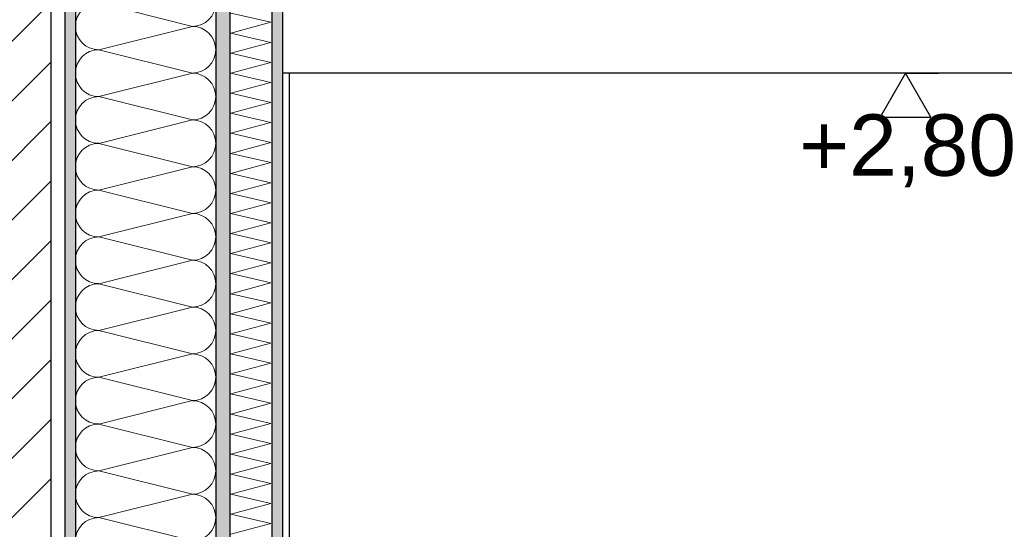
# Model space of a CAD drawing. Header units: metres. Extents: x -27.8 to 39.4, y -22.2 to 2.8.
# Tile 64 of 80: x 21.4 to 22.8, y -8 to -7.3. Entities that reach past the tile are written whole.
import ezdxf

# ---------------------------------------------------------------- set-up
doc = ezdxf.new("R2010")
doc.units = ezdxf.units.M
doc.header["$LTSCALE"] = 0.4
doc.header["$MEASUREMENT"] = 0
doc.layers.get('0').update_dxf_attribs({"color": 8, "lineweight": 9})
doc.layers.get('Defpoints').update_dxf_attribs({"color": 8, "lineweight": 9})
for name, color, linetype in [('Neubau_A-Außenwände', 8, 'Continuous'), ('Neubau_A-STB Wände', 8, 'Continuous'), ('Neubau_B-abgehängte Decke', 8, 'Continuous'), ('Neubau_B-Pfosten-Riegel-Fassade', 8, 'Continuous'), ('Neubau_T-Bemaßung', 8, 'Continuous')]:
    doc.layers.add(name, color=color, linetype=linetype)
doc.styles.add('ERSTELLTER_STIL_2', font='arial.ttf')
doc.dimstyles.new('ERSTELLTER_STIL__1', dxfattribs={"dimtxt": 0.0875, "dimasz": 0.059375, "dimexe": 0.18, "dimexo": 0.0625, "dimgap": 0, "dimtad": 1, "dimzin": 0, "dimdsep": 46, "dimtxsty": 'ERSTELLTER_STIL_2', "dimblk": 'ARROWHEAD_6', "dimblk1": 'ARROWHEAD_6', "dimblk2": 'ARROWHEAD_6', "dimcen": 0.09, "dimclrd": 7, "dimclre": 7, "dimclrt": 7, "dimazin": 0, "dimtfac": 1, "dimtdec": 4, "dimtmove": 0, "dimatfit": 3, "dimfxl": 1, "dimtolj": 1, "dimtzin": 0, "dimarcsym": 0})

# ---------------------------------------------------------------- blocks, each defined once
blk = doc.blocks.new('*X340', base_point=(4591.5834, -0.0469))
at = {"layer": 'Neubau_A-Außenwände', "color": 8, "linetype": 'Continuous', "lineweight": 9}
for p, q in [((4224.8972, 2.8198), (4224.7638, 2.8531)), ((4224.8972, 2.8198), (4224.7638, 2.7865)), ((4224.8972, 2.7531), (4224.7638, 2.7865)), ((4224.8972, 2.7531), (4224.7638, 2.7198)), ((4224.8972, 2.6865), (4224.7638, 2.7198)), ((4224.8972, 2.6865), (4224.7638, 2.6531)), ((4224.8972, 2.6198), (4224.7638, 2.6531)), ((4224.8972, 2.6198), (4224.7638, 2.5865)), ((4224.8972, 2.5531), (4224.7638, 2.5865)), ((4224.8972, 2.5531), (4224.7638, 2.5198)), ((4224.8972, 2.4865), (4224.7638, 2.5198)), ((4224.8972, 2.4865), (4224.7638, 2.4531)), ((4224.8972, 2.4198), (4224.7638, 2.4531)), ((4224.8972, 2.4198), (4224.7638, 2.3865)), ((4224.8972, 2.3531), (4224.7638, 2.3865)), ((4224.8972, 2.3531), (4224.7638, 2.3198)), ((4224.8972, 2.2865), (4224.7638, 2.3198)), ((4224.8972, 2.2865), (4224.7638, 2.2531)), ((4224.8972, 2.2198), (4224.7638, 2.2531)), ((4224.8972, 2.2198), (4224.7638, 2.1865)), ((4224.8972, 2.1531), (4224.7638, 2.1865)), ((4224.8972, 2.1531), (4224.7638, 2.1198)), ((4224.8972, 2.0865), (4224.7638, 2.1198))]:
    blk.add_line(p, q, dxfattribs=at)
for centre, start, end in [((4224.7638, 2.8198), 90, 180), ((4224.8972, 2.8531), 270, 0), ((4224.7638, 2.8198), 180, 270), ((4224.8972, 2.7865), 0, 90), ((4224.7638, 2.7531), 90, 180), ((4224.8972, 2.7865), 270, 0), ((4224.7638, 2.7531), 180, 270), ((4224.8972, 2.7198), 0, 90), ((4224.7638, 2.6865), 90, 180), ((4224.8972, 2.7198), 270, 0), ((4224.7638, 2.6865), 180, 270), ((4224.8972, 2.6531), 0, 90), ((4224.7638, 2.6198), 90, 180), ((4224.8972, 2.6531), 270, 0), ((4224.7638, 2.6198), 180, 270), ((4224.8972, 2.5865), 0, 90), ((4224.7638, 2.5531), 90, 180), ((4224.8972, 2.5865), 270, 0), ((4224.7638, 2.5531), 180, 270), ((4224.8972, 2.5198), 0, 90), ((4224.7638, 2.4865), 90, 180), ((4224.8972, 2.5198), 270, 0), ((4224.7638, 2.4865), 180, 270), ((4224.8972, 2.4531), 0, 90), ((4224.7638, 2.4198), 90, 180), ((4224.8972, 2.4531), 270, 0), ((4224.7638, 2.4198), 180, 270), ((4224.8972, 2.3865), 0, 90), ((4224.7638, 2.3531), 90, 180), ((4224.8972, 2.3865), 270, 0), ((4224.7638, 2.3531), 180, 270), ((4224.8972, 2.3198), 0, 90), ((4224.7638, 2.2865), 90, 180), ((4224.8972, 2.3198), 270, 0), ((4224.7638, 2.2865), 180, 270), ((4224.8972, 2.2531), 0, 90), ((4224.7638, 2.2198), 90, 180), ((4224.8972, 2.2531), 270, 0), ((4224.7638, 2.2198), 180, 270), ((4224.8972, 2.1865), 0, 90), ((4224.7638, 2.1531), 90, 180), ((4224.8972, 2.1865), 270, 0), ((4224.7638, 2.1531), 180, 270), ((4224.8972, 2.1198), 0, 90), ((4224.7638, 2.0865), 90, 180), ((4224.8972, 2.1198), 270, 0)]:
    blk.add_arc(centre, 0.0333, start, end, dxfattribs=at)
blk = doc.blocks.new('*X341', base_point=(4591.5834, -0.0469))
at = {"layer": 'Neubau_A-Außenwände', "color": 8, "linetype": 'Continuous', "lineweight": 9}
for p, q in [((4225.0091, 2.8256), (4224.9519, 2.8388)), ((4224.9519, 2.8103), (4225.0091, 2.8256)), ((4225.0091, 2.797), (4224.9519, 2.8103)), ((4224.9519, 2.7817), (4225.0091, 2.797)), ((4225.0091, 2.7684), (4224.9519, 2.7817)), ((4224.9519, 2.7531), (4225.0091, 2.7684)), ((4225.0091, 2.7399), (4224.9519, 2.7531)), ((4224.9519, 2.7246), (4225.0091, 2.7399)), ((4225.0091, 2.7113), (4224.9519, 2.7246)), ((4224.9519, 2.696), (4225.0091, 2.7113)), ((4225.0091, 2.6827), (4224.9519, 2.696)), ((4224.9519, 2.6674), (4225.0091, 2.6827)), ((4225.0091, 2.6541), (4224.9519, 2.6674)), ((4224.9519, 2.6388), (4225.0091, 2.6541)), ((4225.0091, 2.6256), (4224.9519, 2.6388)), ((4224.9519, 2.6103), (4225.0091, 2.6256)), ((4225.0091, 2.597), (4224.9519, 2.6103)), ((4224.9519, 2.5817), (4225.0091, 2.597)), ((4225.0091, 2.5684), (4224.9519, 2.5817)), ((4224.9519, 2.5531), (4225.0091, 2.5684)), ((4225.0091, 2.5399), (4224.9519, 2.5531)), ((4224.9519, 2.5246), (4225.0091, 2.5399)), ((4225.0091, 2.5113), (4224.9519, 2.5246)), ((4224.9519, 2.496), (4225.0091, 2.5113)), ((4225.0091, 2.4827), (4224.9519, 2.496)), ((4224.9519, 2.4674), (4225.0091, 2.4827)), ((4225.0091, 2.4541), (4224.9519, 2.4674)), ((4224.9519, 2.4388), (4225.0091, 2.4541)), ((4225.0091, 2.4256), (4224.9519, 2.4388)), ((4224.9519, 2.4103), (4225.0091, 2.4256)), ((4225.0091, 2.397), (4224.9519, 2.4103)), ((4224.9519, 2.3817), (4225.0091, 2.397)), ((4225.0091, 2.3684), (4224.9519, 2.3817)), ((4224.9519, 2.3531), (4225.0091, 2.3684)), ((4225.0091, 2.3399), (4224.9519, 2.3531)), ((4224.9519, 2.3246), (4225.0091, 2.3399)), ((4225.0091, 2.3113), (4224.9519, 2.3246)), ((4224.9519, 2.296), (4225.0091, 2.3113)), ((4225.0091, 2.2827), (4224.9519, 2.296)), ((4224.9519, 2.2674), (4225.0091, 2.2827)), ((4225.0091, 2.2541), (4224.9519, 2.2674)), ((4224.9519, 2.2388), (4225.0091, 2.2541)), ((4225.0091, 2.2256), (4224.9519, 2.2388)), ((4224.9519, 2.2103), (4225.0091, 2.2256)), ((4225.0091, 2.197), (4224.9519, 2.2103)), ((4224.9519, 2.1817), (4225.0091, 2.197)), ((4225.0091, 2.1684), (4224.9519, 2.1817)), ((4224.9519, 2.1531), (4225.0091, 2.1684)), ((4225.0091, 2.1399), (4224.9519, 2.1531)), ((4224.9519, 2.1246), (4225.0091, 2.1399)), ((4225.0091, 2.1113), (4224.9519, 2.1246)), ((4224.9519, 2.096), (4225.0091, 2.1113))]:
    blk.add_line(p, q, dxfattribs=at)
blk = doc.blocks.new('ARROWHEAD_6')
at = {"color": 0, "linetype": 'Continuous', "lineweight": 0}
for p, q in [((-0.5, -0.5), (0.5, 0.5)), ((0, 0), (-1, 0))]:
    blk.add_line(p, q, dxfattribs=at)
blk = doc.blocks.new('*D386')
at = {"layer": 'Defpoints', "color": 0, "linetype": 'Continuous', "transparency": 16777216}
for p in [(11.1831, -6.495), (23.73, -6.495), (11.2444, -7.975)]:
    blk.add_point(p, dxfattribs=at)
at = {"layer": 'Neubau_T-Bemaßung', "linetype": 'Continuous', "lineweight": -2, "transparency": 16777216}
for p, q in [((23.6675, -6.495), (11.0031, -6.495)), ((11.1831, -6.5544), (11.1831, -7.1289)), ((11.1831, -7.9156), (11.1831, -7.3481)), ((11.1819, -7.975), (11.0031, -7.975))]:
    blk.add_line(p, q, dxfattribs=at)
at = {"layer": 'Neubau_T-Bemaßung', "linetype": 'Continuous', "lineweight": -2, "transparency": 16777216, "xscale": 0.059375, "yscale": 0.059375, "zscale": 0.059375}
for p, rotation in [((11.1831, -6.495), 90), ((11.1831, -7.975), 270)]:
    blk.add_blockref('ARROWHEAD_6', p, dxfattribs=dict(at, rotation=rotation))
at = {"layer": 'Neubau_T-Bemaßung', "linetype": 'Continuous', "transparency": 16777216, "insert": (11.1831, -7.2385), "char_height": 0.0875, "attachment_point": 5, "rotation": 90, "style": 'ERSTELLTER_STIL_2'}
blk.add_mtext('\\A1;1.48', dxfattribs=at)
blk = doc.blocks.new('*D398')
at = {"layer": 'Defpoints', "color": 0, "linetype": 'Continuous', "transparency": 16777216}
for p in [(11.5331, -6.495), (23.73, -6.495), (-0.3, -10.355)]:
    blk.add_point(p, dxfattribs=at)
at = {"layer": 'Neubau_T-Bemaßung', "linetype": 'Continuous', "lineweight": -2, "transparency": 16777216}
for p, q in [((23.6675, -6.495), (11.3531, -6.495)), ((11.5331, -6.5544), (11.5331, -8.3149)), ((11.5331, -10.2956), (11.5331, -8.5421)), ((-0.2375, -10.355), (11.7131, -10.355))]:
    blk.add_line(p, q, dxfattribs=at)
at = {"layer": 'Neubau_T-Bemaßung', "linetype": 'Continuous', "lineweight": -2, "transparency": 16777216, "xscale": 0.059375, "yscale": 0.059375, "zscale": 0.059375}
for p, rotation in [((11.5331, -6.495), 90), ((11.5331, -10.355), 270)]:
    blk.add_blockref('ARROWHEAD_6', p, dxfattribs=dict(at, rotation=rotation))
at = {"layer": 'Neubau_T-Bemaßung', "linetype": 'Continuous', "transparency": 16777216, "insert": (11.5331, -8.4285), "char_height": 0.0875, "attachment_point": 5, "rotation": 90, "style": 'ERSTELLTER_STIL_2'}
blk.add_mtext('\\A1;3.86', dxfattribs=at)
blk = doc.blocks.new('*D406')
at = {"layer": 'Defpoints', "color": 0, "linetype": 'Continuous', "transparency": 16777216}
for p in [(1.5934, -6.825), (7.9525, -6.825), (33.092, -10.175)]:
    blk.add_point(p, dxfattribs=at)
at = {"layer": 'Neubau_T-Bemaßung', "linetype": 'Continuous', "lineweight": -2, "transparency": 16777216}
for p, q in [((7.89, -6.825), (1.4134, -6.825)), ((1.5934, -6.8844), (1.5934, -8.3896)), ((1.5934, -10.1156), (1.5934, -8.6174)), ((33.0295, -10.175), (1.4134, -10.175))]:
    blk.add_line(p, q, dxfattribs=at)
at = {"layer": 'Neubau_T-Bemaßung', "linetype": 'Continuous', "lineweight": -2, "transparency": 16777216, "xscale": 0.059375, "yscale": 0.059375, "zscale": 0.059375}
for p, rotation in [((1.5934, -6.825), 90), ((1.5934, -10.175), 270)]:
    blk.add_blockref('ARROWHEAD_6', p, dxfattribs=dict(at, rotation=rotation))
at = {"layer": 'Neubau_T-Bemaßung', "linetype": 'Continuous', "transparency": 16777216, "insert": (1.5934, -8.5035), "char_height": 0.0875, "attachment_point": 5, "rotation": 90, "style": 'ERSTELLTER_STIL_2'}
blk.add_mtext('\\A1;3.35', dxfattribs=at)
blk = doc.blocks.new('*D418')
at = {"layer": 'Defpoints', "color": 0, "linetype": 'Continuous', "transparency": 16777216}
for p in [(1.9434, -6.495), (23.73, -6.495), (-0.3, -10.355)]:
    blk.add_point(p, dxfattribs=at)
at = {"layer": 'Neubau_T-Bemaßung', "linetype": 'Continuous', "lineweight": -2, "transparency": 16777216}
for p, q in [((23.6675, -6.495), (1.7634, -6.495)), ((1.9434, -6.5544), (1.9434, -8.3149)), ((1.9434, -10.2956), (1.9434, -8.5421)), ((-0.2375, -10.355), (2.1234, -10.355))]:
    blk.add_line(p, q, dxfattribs=at)
at = {"layer": 'Neubau_T-Bemaßung', "linetype": 'Continuous', "lineweight": -2, "transparency": 16777216, "xscale": 0.059375, "yscale": 0.059375, "zscale": 0.059375}
for p, rotation in [((1.9434, -6.495), 90), ((1.9434, -10.355), 270)]:
    blk.add_blockref('ARROWHEAD_6', p, dxfattribs=dict(at, rotation=rotation))
at = {"layer": 'Neubau_T-Bemaßung', "linetype": 'Continuous', "transparency": 16777216, "insert": (1.9434, -8.4285), "char_height": 0.0875, "attachment_point": 5, "rotation": 90, "style": 'ERSTELLTER_STIL_2'}
blk.add_mtext('\\A1;3.86', dxfattribs=at)
blk = doc.blocks.new('*D435')
at = {"layer": 'Defpoints', "color": 0, "linetype": 'Continuous', "transparency": 16777216}
for p in [(25.32, -1.4949), (25.7588, -1.4949), (21.745, -10.195)]:
    blk.add_point(p, dxfattribs=at)
at = {"layer": 'Neubau_T-Bemaßung', "linetype": 'Continuous', "lineweight": -2, "transparency": 16777216}
for p, q in [((25.3825, -1.4949), (25.9388, -1.4949)), ((25.7588, -1.5543), (25.7588, -5.7349)), ((25.7588, -10.1356), (25.7588, -5.962)), ((21.8075, -10.195), (25.9388, -10.195))]:
    blk.add_line(p, q, dxfattribs=at)
at = {"layer": 'Neubau_T-Bemaßung', "linetype": 'Continuous', "lineweight": -2, "transparency": 16777216, "xscale": 0.059375, "yscale": 0.059375, "zscale": 0.059375}
for p, rotation in [((25.7588, -1.4949), 90), ((25.7588, -10.195), 270)]:
    blk.add_blockref('ARROWHEAD_6', p, dxfattribs=dict(at, rotation=rotation))
at = {"layer": 'Neubau_T-Bemaßung', "linetype": 'Continuous', "transparency": 16777216, "insert": (25.7588, -5.8484), "char_height": 0.0875, "attachment_point": 5, "rotation": 90, "style": 'ERSTELLTER_STIL_2'}
blk.add_mtext('\\A1;8.70', dxfattribs=at)

msp = doc.modelspace()

# ---------------------------------------------------------------- hatches: boundary and pattern name
at = {"layer": 'Neubau_A-Außenwände', "linetype": 'Continuous'}
for points in [[(21.45, -6.495), (21.45, -9.875), (21.465, -9.875), (21.465, -6.495)], [(21.665, -9.875), (21.685, -9.875), (21.685, -6.495), (21.665, -6.495)]]:
    msp.add_hatch(color=256, dxfattribs=at).paths.add_polyline_path(points)
h = msp.add_hatch(dxfattribs=at)
h.set_pattern_fill('GIPS_0001', color=256, style=0, pattern_type=2)
h.set_pattern_definition([(45, (388.31789, -10.175), (-0.0176776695, 0.0176776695), [0, -0.025])])
h.paths.add_polyline_path([(21.76, -6.495), (21.745, -6.495), (21.745, -9.875), (21.76, -9.875)])
at = {"layer": 'Neubau_A-STB Wände', "linetype": 'Continuous'}
h = msp.add_hatch(dxfattribs=at)
h.set_pattern_fill('BETON__STAHLBETON_0001', color=256, style=0, pattern_type=2)
h.set_pattern_definition([(45, (388.31789, -10.175), (-0.084852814, 0.084852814), []), (45, (388.27546, -10.13257), (-0.084852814, 0.084852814), [0.09, -0.03])])
h.paths.add_polyline_path([(21.43, -6.495), (21.18, -6.495), (21.18, -10.355), (21.43, -10.355)])

# ---------------------------------------------------------------- linework, layer by layer
at = {"layer": 'Neubau_A-Außenwände', "linetype": 'Continuous'}
for p, q in [((21.45, -6.495), (21.45, -9.875)), ((21.465, -6.495), (21.465, -9.875)), ((21.665, -6.495), (21.665, -9.875)), ((21.685, -6.495), (21.685, -9.875)), ((21.745, -6.495), (21.745, -9.875)), ((21.76, -7.275), (21.76, -7.375)), ((21.76, -7.375), (21.76, -9.875))]:
    msp.add_line(p, q, dxfattribs=at)
at = {"layer": 'Neubau_A-STB Wände', "linetype": 'Continuous'}
msp.add_line((21.43, -6.495), (21.43, -9.875), dxfattribs=at)
at = {"layer": 'Neubau_B-abgehängte Decke', "linetype": 'Continuous'}
msp.add_line((23.575, -7.375), (21.76, -7.375), dxfattribs=at)
at = {"layer": 'Neubau_B-Pfosten-Riegel-Fassade', "linetype": 'Continuous'}
for p, q in [((21.7698, -7.467), (21.7698, -7.375)), ((21.7698, -7.865), (21.7698, -7.467)), ((21.7698, -10.095), (21.7698, -7.865))]:
    msp.add_line(p, q, dxfattribs=at)
at = {"layer": 'Neubau_T-Bemaßung', "linetype": 'Continuous'}
for p, q in [((22.6475, -7.375), (22.6006, -7.375)), ((22.6475, -7.375), (22.6112, -7.4375)), ((22.6475, -7.375), (22.6944, -7.375)), ((22.6837, -7.4375), (22.6475, -7.375)), ((22.6112, -7.4375), (22.6837, -7.4375))]:
    msp.add_line(p, q, dxfattribs=at)

# ---------------------------------------------------------------- block references
at = {"layer": 'Neubau_A-Außenwände'}
for name in ['*X340', '*X341']:
    msp.add_blockref(name, (388.3179, -10.175), dxfattribs=at)

# ---------------------------------------------------------------- texts
at = {"layer": 'Neubau_T-Bemaßung', "insert": (22.4957, -7.5375), "char_height": 0.0875, "attachment_point": 7, "style": 'ERSTELLTER_STIL_2'}
msp.add_mtext('\\A1;+2,80', dxfattribs=at)

# ---------------------------------------------------------------- dimensions: what is measured, and where the dimension line sits
at = {"layer": 'Neubau_T-Bemaßung', "linetype": 'Continuous'}
for base, p1, p2, picture, middle in [((25.7588, -1.4949), (21.745, -10.195), (25.32, -1.4949), '*D435', (25.7588, -5.8484)), ((11.5331, -6.495), (-0.3, -10.355), (23.73, -6.495), '*D398', (11.5331, -8.4285)), ((1.9434, -6.495), (-0.3, -10.355), (23.73, -6.495), '*D418', (1.9434, -8.4285)), ((11.1831, -6.495), (11.2444, -7.975), (23.73, -6.495), '*D386', (11.1831, -7.2385)), ((1.5934, -6.825), (33.092, -10.175), (7.9525, -6.825), '*D406', (1.5934, -8.5035))]:
    dim = msp.add_linear_dim(base=base, p1=p1, p2=p2, angle=90, dimstyle='ERSTELLTER_STIL__1', override={"dimclrd": 256, "dimclre": 256, "dimclrt": 256}, dxfattribs=at)
    dim.commit()
    dim.dimension.update_dxf_attribs({"geometry": picture, "text_midpoint": middle, "dimtype": 160, "text_rotation": 90})

doc.saveas('drawing.dxf')
